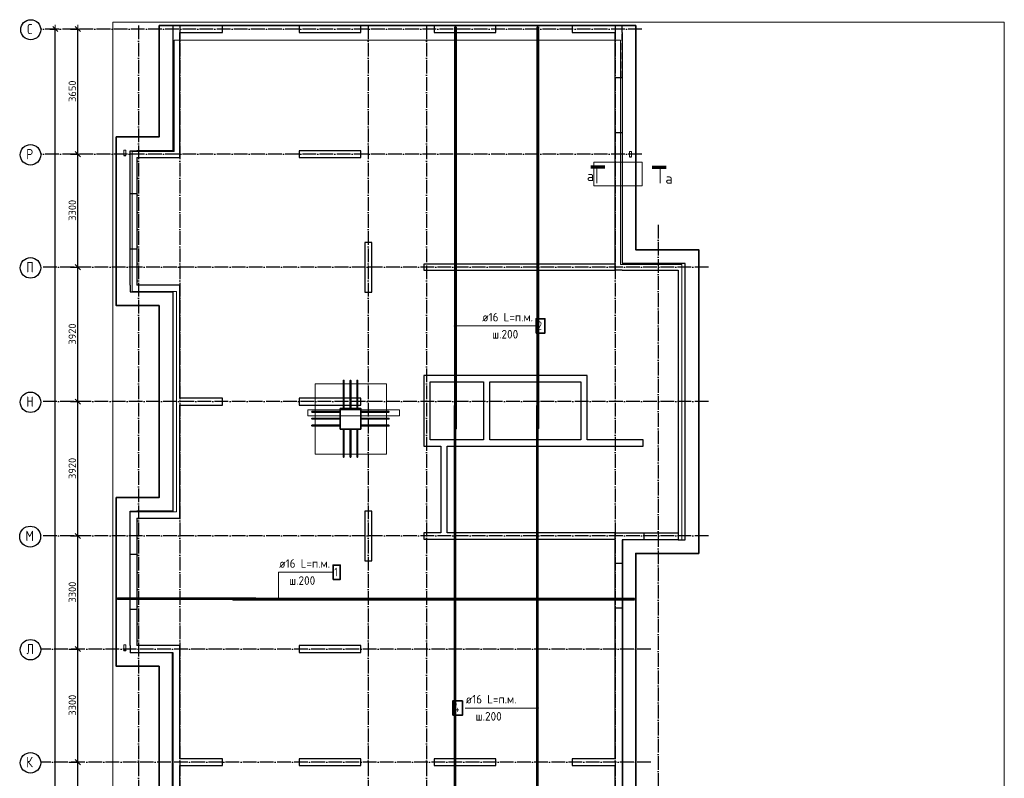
# Model space of a CAD drawing. Header units: millimetres. Extents: x -3483 to 105345, y -283423 to 72284.
# Tile 86 of 157: x 36532 to 65250, y 24628 to 46763. Entities that reach past the tile are written whole.
import ezdxf

# ---------------------------------------------------------------- set-up
doc = ezdxf.new("R2010")
doc.units = ezdxf.units.MM
doc.header["$PDMODE"] = 65
for name, pattern in [('______11', [500, 400, -50, 0, -50]), ('______2', [270, 200, -70]), ('______5', [1100, 800, -100, 100, -100])]:
    doc.linetypes.add(name, pattern=pattern)
for name, color, linetype, lineweight in [('Standard', 7, 'Continuous', 25), ('Арм.стержн. Арматура края', 96, 'Continuous', 35), ('Колонна (1)', 7, 'Continuous', 35), ('Колонна (2)', 7, 'Continuous', 35), ('Размерная линия_ общее', 7, 'Continuous', 13), ('Стальная конструкция_ общее', 7, 'Continuous', 25), ('Стена_ общее', 7, 'Continuous', 35), ('Фундамент_ общее', 7, 'Continuous', 35)]:
    doc.layers.add(name, color=color, linetype=linetype, lineweight=lineweight)
for name, color, linetype, lineweight, true_color in [('Арм.стержн.верхн.зоны У', 7, 'Continuous', 35, 0xecec00), ('Арм.стержн.верхн.зоны Х', 7, 'Continuous', 35, 0x0000c6), ('Арм.стержн.ниж.зоны У', 7, 'Continuous', 35, 0x00b300), ('Арм.стержн.ниж.зоны Х', 7, 'Continuous', 35, 0xc600c6), ('Осевая линия_ общее', 7, '______5', 13, 0xa0a0a0)]:
    doc.layers.add(name, color=color, linetype=linetype, lineweight=lineweight, true_color=true_color)
doc.styles.add('ISOCPEUR', font='ISOCPEUR')
doc.dimstyles.new('DIMSTYLE_4', dxfattribs={"dimtxt": 220, "dimasz": 250, "dimexe": 0, "dimexo": 0, "dimgap": 110, "dimtad": 2, "dimdec": 0, "dimrnd": 5, "dimzin": 12, "dimdsep": 46, "dimtxsty": 'ISOCPEUR', "dimblk1": 'ALL_ML_STRICH', "dimblk2": 'ALL_ML_STRICH', "dimsah": 1, "dimcen": 0, "dimclrd": 7, "dimclre": 256, "dimclrt": 7, "dimadec": 0, "dimazin": 0, "dimtfac": 1, "dimtdec": 0, "dimtix": 1, "dimtmove": 2, "dimatfit": 3, "dimfxl": 0, "dimtzin": 0, "dimlwd": 0, "dimlwe": -3, "dimarcsym": 0})

# ---------------------------------------------------------------- blocks, each defined once
blk = doc.blocks.new('СЛОЖНЫЙ_ОБЪЕКТ_1')
at = {"layer": 'Колонна (1)', "color": 9, "lineweight": -3, "true_color": 0xc7c7c7, "transparency": 33554687}
for p, q in [((44680, 46590), (44680, 46390)), ((46480, 46590), (44680, 46590)), ((46480, 46390), (46480, 46590)), ((48620, 46590), (48620, 46390)), ((50420, 46590), (48620, 46590)), ((50420, 46390), (50420, 46590)), ((44680, 46390), (46480, 46390)), ((48620, 46390), (50420, 46390)), ((44680, 42940), (44680, 42740)), ((46480, 42940), (44680, 42940)), ((46480, 42740), (46480, 42940)), ((44680, 42740), (46480, 42740)), ((44680, 35720), (44680, 35520)), ((46480, 35720), (44680, 35720)), ((46480, 35520), (46480, 35720)), ((44680, 35520), (46480, 35520)), ((44680, 28500), (44680, 28300)), ((46480, 28500), (44680, 28500)), ((46480, 28300), (46480, 28500)), ((44680, 28300), (46480, 28300)), ((44680, 25200), (44680, 25000)), ((46480, 25200), (44680, 25200)), ((44680, 25000), (46480, 25000)), ((46480, 25000), (46480, 25200)), ((48620, 25200), (48620, 25000)), ((50420, 25200), (48620, 25200)), ((48620, 25000), (50420, 25000)), ((50420, 25000), (50420, 25200))]:
    blk.add_line(p, q, dxfattribs=at)
at = {"layer": 'Колонна (2)', "color": 9, "lineweight": -3, "true_color": 0xc7c7c7, "transparency": 33554687}
for p, q in [((46600, 40265), (46600, 38815)), ((46800, 40265), (46600, 40265)), ((46800, 38815), (46800, 40265)), ((46600, 38815), (46800, 38815)), ((46600, 32425), (46600, 30975)), ((46800, 32425), (46600, 32425)), ((46800, 30975), (46800, 32425)), ((46600, 30975), (46800, 30975))]:
    blk.add_line(p, q, dxfattribs=at)
at = {"layer": 'Стена_ общее', "color": 9, "linetype": 'Continuous', "lineweight": -3, "true_color": 0xc7c7c7, "transparency": 33554687}
for p, q in [((41000, 46590), (41000, 42940)), ((41200, 46590), (41000, 46590)), ((42450, 46590), (41200, 46590)), ((42450, 46390), (42450, 46590)), ((52650, 46590), (52650, 46390)), ((54100, 46590), (52650, 46590)), ((54100, 46390), (54100, 46590)), ((41200, 42940), (41200, 46390)), ((41200, 46390), (42450, 46390)), ((52650, 46390), (53900, 46390)), ((53900, 39630), (53900, 46390)), ((54100, 46390), (54100, 39650)), ((39750, 39020), (39750, 42940)), ((39750, 42940), (39950, 42940)), ((41000, 42940), (39950, 42940)), ((41200, 42740), (41200, 42940)), ((39950, 42740), (41200, 42740)), ((39950, 42740), (39950, 39020)), ((55940, 39650), (54100, 39650)), ((55940, 39450), (55940, 39650)), ((48320, 39630), (48320, 39450)), ((53900, 39630), (48320, 39630)), ((48320, 39450), (53900, 39450)), ((53900, 39450), (53900, 39630)), ((54100, 39450), (53900, 39450)), ((54100, 39450), (55740, 39450)), ((55740, 39450), (55740, 31790)), ((55940, 31590), (55940, 39450)), ((39750, 39020), (39750, 38820)), ((39750, 38820), (41000, 38820)), ((41000, 39020), (39950, 39020)), ((41200, 39020), (41000, 39020)), ((41000, 38820), (41000, 32420)), ((41200, 35720), (41200, 39020)), ((48320, 36380), (48320, 34500)), ((48500, 36380), (48320, 36380)), ((50060, 36380), (48500, 36380)), ((48500, 34500), (48500, 36200)), ((48500, 36200), (50060, 36200)), ((50240, 36380), (50060, 36380)), ((50060, 36200), (50060, 34500)), ((52900, 36380), (50240, 36380)), ((50240, 34500), (50240, 36200)), ((50240, 36200), (52900, 36200)), ((53080, 36380), (52900, 36380)), ((52900, 36200), (52900, 34500)), ((53080, 34500), (53080, 36380)), ((42450, 35720), (41200, 35720)), ((42450, 35520), (42450, 35720)), ((41200, 35520), (42450, 35520)), ((41200, 32420), (41200, 35520)), ((48320, 34500), (48320, 34320)), ((50060, 34500), (48500, 34500)), ((52900, 34500), (50240, 34500)), ((54720, 34500), (53080, 34500)), ((54720, 34320), (54720, 34500)), ((48320, 34320), (48820, 34320)), ((48820, 34320), (48820, 31790)), ((49000, 31790), (49000, 34320)), ((49000, 34320), (50060, 34320)), ((50060, 34320), (52900, 34320)), ((52900, 34320), (53080, 34320)), ((53080, 34320), (54720, 34320)), ((39750, 28500), (39750, 32420)), ((39750, 32420), (39950, 32420)), ((41000, 32420), (39950, 32420)), ((39950, 32220), (39950, 28500)), ((39950, 32220), (41200, 32220)), ((41200, 32220), (41200, 32420)), ((48320, 31790), (48320, 31610)), ((48820, 31790), (48320, 31790)), ((48320, 31610), (53900, 31610)), ((53900, 31790), (49000, 31790)), ((53900, 31790), (55740, 31790)), ((53900, 31610), (53900, 31790)), ((53900, 31590), (53900, 31610)), ((53900, 25200), (53900, 31590)), ((54100, 31590), (54100, 21886)), ((55740, 31590), (54100, 31590)), ((55740, 31590), (55940, 31590)), ((39750, 28500), (39750, 28300)), ((41000, 28500), (39950, 28500)), ((41200, 28500), (41000, 28500)), ((41200, 25200), (41200, 28500)), ((39750, 28300), (41000, 28300)), ((41000, 28300), (41000, 21900)), ((42450, 25200), (41200, 25200)), ((41200, 25000), (42450, 25000)), ((41200, 21900), (41200, 25000)), ((42450, 25000), (42450, 25200)), ((52650, 25200), (52650, 25000)), ((53900, 25200), (52650, 25200)), ((52650, 25000), (53900, 25000)), ((53900, 21900), (53900, 25000))]:
    blk.add_line(p, q, dxfattribs=at)
at = {"layer": 'Стена_ общее', "color": 9, "linetype": '______2', "lineweight": -3, "true_color": 0xc7c7c7, "transparency": 33554687}
for p, q in [((54100, 45070), (54100, 46390)), ((54100, 45070), (53900, 45070)), ((53900, 43470), (54100, 43470)), ((39950, 41680), (39750, 41680)), ((39750, 40080), (39950, 40080)), ((54740, 31790), (54740, 31590)), ((55740, 31790), (55740, 31590)), ((39950, 31160), (39750, 31160)), ((54100, 30900), (53900, 30900)), ((53900, 29600), (54100, 29600)), ((39750, 29560), (39950, 29560))]:
    blk.add_line(p, q, dxfattribs=at)
blk = doc.blocks.new('ALL_ML_STRICH')
at = {"color": 0, "linetype": 'ByBlock', "lineweight": -2}
for p, q in [((-1, 0), (0.5, 0)), ((-0.3, -0.3), (0.3, 0.3)), ((0, -0.5), (0, 0.5))]:
    blk.add_line(p, q, dxfattribs=at)
blk = doc.blocks.new('*D737')
at = {"layer": 'DEFPOINTS', "color": 7, "linetype": 'Continuous', "lineweight": 13, "transparency": 33554687}
for p in [(37912, 25100), (37912, 21800), (38227, 21800)]:
    blk.add_point(p, dxfattribs=at)
at = {"layer": 'Размерная линия_ общее', "color": 253, "linetype": 'Continuous', "lineweight": -2, "true_color": 0xa0a0a0, "transparency": 33554687}
for p, q in [((38012, 25100), (38227, 25100)), ((38012, 21800), (38227, 21800))]:
    blk.add_line(p, q, dxfattribs=at)
at = {"layer": 'Размерная линия_ общее', "color": 7, "linetype": 'Continuous', "lineweight": -2, "transparency": 33554687}
blk.add_line((38227, 21800), (38227, 25100), dxfattribs=at)
at = {"layer": 'Размерная линия_ общее', "color": 7, "linetype": 'Continuous', "lineweight": 13, "transparency": 33554687, "xscale": 250, "yscale": 250, "zscale": 250}
for p, rotation in [((38227, 25100), 90), ((38227, 21800), 270)]:
    blk.add_blockref('ALL_ML_STRICH', p, dxfattribs=dict(at, rotation=rotation))
at = {"layer": 'Размерная линия_ общее', "color": 7, "linetype": 'Continuous', "lineweight": 13, "transparency": 33554687, "insert": (38067, 23461), "char_height": 220, "width": 880, "attachment_point": 5, "rotation": 90, "style": 'ISOCPEUR'}
blk.add_mtext('\\A1;{3300}', dxfattribs=at)
blk = doc.blocks.new('*D738')
at = {"layer": 'DEFPOINTS', "color": 7, "linetype": 'Continuous', "lineweight": 13, "transparency": 33554687}
for p in [(37912, 28400), (37912, 25100), (38227, 25100)]:
    blk.add_point(p, dxfattribs=at)
at = {"layer": 'Размерная линия_ общее', "color": 253, "linetype": 'Continuous', "lineweight": -2, "true_color": 0xa0a0a0, "transparency": 33554687}
for p, q in [((38012, 28400), (38227, 28400)), ((38012, 25100), (38227, 25100))]:
    blk.add_line(p, q, dxfattribs=at)
at = {"layer": 'Размерная линия_ общее', "color": 7, "linetype": 'Continuous', "lineweight": -2, "transparency": 33554687}
blk.add_line((38227, 25100), (38227, 28400), dxfattribs=at)
at = {"layer": 'Размерная линия_ общее', "color": 7, "linetype": 'Continuous', "lineweight": 13, "transparency": 33554687, "xscale": 250, "yscale": 250, "zscale": 250}
for p, rotation in [((38227, 28400), 90), ((38227, 25100), 270)]:
    blk.add_blockref('ALL_ML_STRICH', p, dxfattribs=dict(at, rotation=rotation))
at = {"layer": 'Размерная линия_ общее', "color": 7, "linetype": 'Continuous', "lineweight": 13, "transparency": 33554687, "insert": (38067, 26761), "char_height": 220, "width": 880, "attachment_point": 5, "rotation": 90, "style": 'ISOCPEUR'}
blk.add_mtext('\\A1;{3300}', dxfattribs=at)
blk = doc.blocks.new('*D739')
at = {"layer": 'DEFPOINTS', "color": 7, "linetype": 'Continuous', "lineweight": 13, "transparency": 33554687}
for p in [(37912, 31700), (37912, 28400), (38227, 28400)]:
    blk.add_point(p, dxfattribs=at)
at = {"layer": 'Размерная линия_ общее', "color": 253, "linetype": 'Continuous', "lineweight": -2, "true_color": 0xa0a0a0, "transparency": 33554687}
for p, q in [((38012, 31700), (38227, 31700)), ((38012, 28400), (38227, 28400))]:
    blk.add_line(p, q, dxfattribs=at)
at = {"layer": 'Размерная линия_ общее', "color": 7, "linetype": 'Continuous', "lineweight": -2, "transparency": 33554687}
blk.add_line((38227, 28400), (38227, 31700), dxfattribs=at)
at = {"layer": 'Размерная линия_ общее', "color": 7, "linetype": 'Continuous', "lineweight": 13, "transparency": 33554687, "xscale": 250, "yscale": 250, "zscale": 250}
for p, rotation in [((38227, 31700), 90), ((38227, 28400), 270)]:
    blk.add_blockref('ALL_ML_STRICH', p, dxfattribs=dict(at, rotation=rotation))
at = {"layer": 'Размерная линия_ общее', "color": 7, "linetype": 'Continuous', "lineweight": 13, "transparency": 33554687, "insert": (38067, 30061), "char_height": 220, "width": 880, "attachment_point": 5, "rotation": 90, "style": 'ISOCPEUR'}
blk.add_mtext('\\A1;{3300}', dxfattribs=at)
blk = doc.blocks.new('*D740')
at = {"layer": 'DEFPOINTS', "color": 7, "linetype": 'Continuous', "lineweight": 13, "transparency": 33554687}
for p in [(37912, 35620), (37912, 31700), (38227, 31700)]:
    blk.add_point(p, dxfattribs=at)
at = {"layer": 'Размерная линия_ общее', "color": 253, "linetype": 'Continuous', "lineweight": -2, "true_color": 0xa0a0a0, "transparency": 33554687}
for p, q in [((38012, 35620), (38227, 35620)), ((38012, 31700), (38227, 31700))]:
    blk.add_line(p, q, dxfattribs=at)
at = {"layer": 'Размерная линия_ общее', "color": 7, "linetype": 'Continuous', "lineweight": -2, "transparency": 33554687}
blk.add_line((38227, 31700), (38227, 35620), dxfattribs=at)
at = {"layer": 'Размерная линия_ общее', "color": 7, "linetype": 'Continuous', "lineweight": 13, "transparency": 33554687, "xscale": 250, "yscale": 250, "zscale": 250}
for p, rotation in [((38227, 35620), 90), ((38227, 31700), 270)]:
    blk.add_blockref('ALL_ML_STRICH', p, dxfattribs=dict(at, rotation=rotation))
at = {"layer": 'Размерная линия_ общее', "color": 7, "linetype": 'Continuous', "lineweight": 13, "transparency": 33554687, "insert": (38067, 33671), "char_height": 220, "width": 880, "attachment_point": 5, "rotation": 90, "style": 'ISOCPEUR'}
blk.add_mtext('\\A1;{3920}', dxfattribs=at)
blk = doc.blocks.new('*D741')
at = {"layer": 'DEFPOINTS', "color": 7, "linetype": 'Continuous', "lineweight": 13, "transparency": 33554687}
for p in [(37912, 39540), (37912, 35620), (38227, 35620)]:
    blk.add_point(p, dxfattribs=at)
at = {"layer": 'Размерная линия_ общее', "color": 253, "linetype": 'Continuous', "lineweight": -2, "true_color": 0xa0a0a0, "transparency": 33554687}
for p, q in [((38012, 39540), (38227, 39540)), ((38012, 35620), (38227, 35620))]:
    blk.add_line(p, q, dxfattribs=at)
at = {"layer": 'Размерная линия_ общее', "color": 7, "linetype": 'Continuous', "lineweight": -2, "transparency": 33554687}
blk.add_line((38227, 35620), (38227, 39540), dxfattribs=at)
at = {"layer": 'Размерная линия_ общее', "color": 7, "linetype": 'Continuous', "lineweight": 13, "transparency": 33554687, "xscale": 250, "yscale": 250, "zscale": 250}
for p, rotation in [((38227, 39540), 90), ((38227, 35620), 270)]:
    blk.add_blockref('ALL_ML_STRICH', p, dxfattribs=dict(at, rotation=rotation))
at = {"layer": 'Размерная линия_ общее', "color": 7, "linetype": 'Continuous', "lineweight": 13, "transparency": 33554687, "insert": (38067, 37591), "char_height": 220, "width": 880, "attachment_point": 5, "rotation": 90, "style": 'ISOCPEUR'}
blk.add_mtext('\\A1;{3920}', dxfattribs=at)
blk = doc.blocks.new('*D742')
at = {"layer": 'DEFPOINTS', "color": 7, "linetype": 'Continuous', "lineweight": 13, "transparency": 33554687}
for p in [(37912, 42840), (37912, 39540), (38227, 39540)]:
    blk.add_point(p, dxfattribs=at)
at = {"layer": 'Размерная линия_ общее', "color": 253, "linetype": 'Continuous', "lineweight": -2, "true_color": 0xa0a0a0, "transparency": 33554687}
for p, q in [((38012, 42840), (38227, 42840)), ((38012, 39540), (38227, 39540))]:
    blk.add_line(p, q, dxfattribs=at)
at = {"layer": 'Размерная линия_ общее', "color": 7, "linetype": 'Continuous', "lineweight": -2, "transparency": 33554687}
blk.add_line((38227, 39540), (38227, 42840), dxfattribs=at)
at = {"layer": 'Размерная линия_ общее', "color": 7, "linetype": 'Continuous', "lineweight": 13, "transparency": 33554687, "xscale": 250, "yscale": 250, "zscale": 250}
for p, rotation in [((38227, 42840), 90), ((38227, 39540), 270)]:
    blk.add_blockref('ALL_ML_STRICH', p, dxfattribs=dict(at, rotation=rotation))
at = {"layer": 'Размерная линия_ общее', "color": 7, "linetype": 'Continuous', "lineweight": 13, "transparency": 33554687, "insert": (38067, 41201), "char_height": 220, "width": 880, "attachment_point": 5, "rotation": 90, "style": 'ISOCPEUR'}
blk.add_mtext('\\A1;{3300}', dxfattribs=at)
blk = doc.blocks.new('*D743')
at = {"layer": 'DEFPOINTS', "color": 7, "linetype": 'Continuous', "lineweight": 13, "transparency": 33554687}
for p in [(37912, 46490), (37912, 42840), (38227, 42840)]:
    blk.add_point(p, dxfattribs=at)
at = {"layer": 'Размерная линия_ общее', "color": 253, "linetype": 'Continuous', "lineweight": -2, "true_color": 0xa0a0a0, "transparency": 33554687}
for p, q in [((38012, 46490), (38227, 46490)), ((38012, 42840), (38227, 42840))]:
    blk.add_line(p, q, dxfattribs=at)
at = {"layer": 'Размерная линия_ общее', "color": 7, "linetype": 'Continuous', "lineweight": -2, "transparency": 33554687}
blk.add_line((38227, 42840), (38227, 46490), dxfattribs=at)
at = {"layer": 'Размерная линия_ общее', "color": 7, "linetype": 'Continuous', "lineweight": 13, "transparency": 33554687, "xscale": 250, "yscale": 250, "zscale": 250}
for p, rotation in [((38227, 46490), 90), ((38227, 42840), 270)]:
    blk.add_blockref('ALL_ML_STRICH', p, dxfattribs=dict(at, rotation=rotation))
at = {"layer": 'Размерная линия_ общее', "color": 7, "linetype": 'Continuous', "lineweight": 13, "transparency": 33554687, "insert": (38067, 44676), "char_height": 220, "width": 880, "attachment_point": 5, "rotation": 90, "style": 'ISOCPEUR'}
blk.add_mtext('\\A1;{3650}', dxfattribs=at)
blk = doc.blocks.new('*D744')
at = {"layer": 'DEFPOINTS', "color": 7, "linetype": 'Continuous', "lineweight": 13, "transparency": 33554687}
for p in [(37393, 46490), (37383, 0), (37571, 0)]:
    blk.add_point(p, dxfattribs=at)
at = {"layer": 'Размерная линия_ общее', "color": 253, "linetype": 'Continuous', "lineweight": -2, "true_color": 0xa0a0a0, "transparency": 33554687}
for p, q in [((37413, 46490), (37571, 46490)), ((37403, 0), (37571, 0))]:
    blk.add_line(p, q, dxfattribs=at)
at = {"layer": 'Размерная линия_ общее', "color": 7, "linetype": 'Continuous', "lineweight": -2, "transparency": 33554687}
blk.add_line((37571, 0), (37571, 46490), dxfattribs=at)
at = {"layer": 'Размерная линия_ общее', "color": 7, "linetype": 'Continuous', "lineweight": 13, "transparency": 33554687, "xscale": 250, "yscale": 250, "zscale": 250}
for p, rotation in [((37571, 46490), 90), ((37571, 0), 270)]:
    blk.add_blockref('ALL_ML_STRICH', p, dxfattribs=dict(at, rotation=rotation))
at = {"layer": 'Размерная линия_ общее', "color": 7, "linetype": 'Continuous', "lineweight": 13, "transparency": 33554687, "insert": (37411, 23234), "char_height": 220, "width": 1100, "attachment_point": 5, "rotation": 90, "style": 'ISOCPEUR'}
blk.add_mtext('\\A1;{46490}', dxfattribs=at)

msp = doc.modelspace()

# ---------------------------------------------------------------- hatches: boundary and pattern name
at = {"layer": 'Арм.стержн.верхн.зоны У', "linetype": 'Continuous', "lineweight": 13, "transparency": 33554687}
for points in [[(51596.8, 26696.7), (51610.3, 26645.7), (51610.3, 26710.2)], [(51610.3, 26710.2), (51629, 26640.4), (51629, 26715.4)], [(51610.3, 26710.2), (51610.3, 26645.7), (51629, 26640.4)], [(51629, 26715.4), (51629, 26640.4), (51647.8, 26645.7)], [(51629, 26715.4), (51647.8, 26645.7), (51647.8, 26710.2)], [(51647.8, 26710.2), (51647.8, 26645.7), (51661.2, 26659.2)], [(51647.8, 26710.2), (51661.2, 26659.2), (51661.2, 26696.7)], [(51596.8, 26659.2), (51596.8, 26696.7), (51591.5, 26677.9)], [(51596.8, 26696.7), (51596.8, 26659.2), (51610.3, 26645.7)], [(51661.2, 26696.7), (51661.2, 26659.2), (51666.5, 26677.9)]]:
    msp.add_hatch(color=7, dxfattribs=at).paths.add_polyline_path(points)
at = {"layer": 'Арм.стержн.ниж.зоны У', "linetype": 'Continuous', "lineweight": 13, "transparency": 33554687}
for points in [[(49212.7, 37807.6), (49212.7, 37845.1), (49207.5, 37826.3)], [(49226.2, 37794.1), (49226.2, 37858.6), (49212.7, 37845.1)], [(49226.2, 37794.1), (49212.7, 37845.1), (49212.7, 37807.6)], [(49245, 37788.8), (49245, 37863.8), (49226.2, 37858.6)], [(49245, 37788.8), (49226.2, 37858.6), (49226.2, 37794.1)], [(49263.7, 37794.1), (49263.7, 37858.6), (49245, 37863.8)], [(49263.7, 37794.1), (49245, 37863.8), (49245, 37788.8)], [(49277.2, 37807.6), (49277.2, 37845.1), (49263.7, 37858.6)], [(49277.2, 37807.6), (49263.7, 37858.6), (49263.7, 37794.1)], [(49277.2, 37845.1), (49277.2, 37807.6), (49282.5, 37826.3)]]:
    msp.add_hatch(color=7, dxfattribs=at).paths.add_polyline_path(points)
at = {"layer": 'Арм.стержн.ниж.зоны Х', "linetype": 'Continuous', "lineweight": 13, "transparency": 33554687}
for points in [[(44106.9, 29869.9), (44055.3, 29869.9), (44051.1, 29854.9)], [(44106.9, 29869.9), (44051.1, 29854.9), (44111.1, 29854.9)], [(44096.1, 29880.7), (44066.1, 29880.7), (44055.3, 29869.9)], [(44096.1, 29880.7), (44055.3, 29869.9), (44106.9, 29869.9)], [(44066.1, 29880.7), (44096.1, 29880.7), (44081.1, 29884.9)], [(44111.1, 29854.9), (44051.1, 29854.9), (44055.3, 29839.9)], [(44111.1, 29854.9), (44055.3, 29839.9), (44106.9, 29839.9)], [(44106.9, 29839.9), (44055.3, 29839.9), (44066.1, 29829.1)], [(44106.9, 29839.9), (44066.1, 29829.1), (44096.1, 29829.1)], [(44096.1, 29829.1), (44066.1, 29829.1), (44081.1, 29824.9)]]:
    msp.add_hatch(color=7, dxfattribs=at).paths.add_polyline_path(points)

# ---------------------------------------------------------------- linework, layer by layer
at = {"layer": 'Standard', "color": 52, "linetype": 'Continuous', "lineweight": 13, "transparency": 33554687}
for p, q in [((53279.4, 42609.1), (53279.4, 41913)), ((54689.4, 42609.1), (53279.4, 42609.1)), ((53279.4, 42609.1), (53279.4, 41913)), ((54689.4, 42609.1), (53279.4, 42609.1)), ((53279.4, 42609.1), (53279.4, 41913)), ((54689.4, 42609.1), (53279.4, 42609.1)), ((53279.4, 42609.1), (53279.4, 41913)), ((54689.4, 42609.1), (53279.4, 42609.1)), ((54689.4, 41913), (54689.4, 42609.1)), ((54689.4, 41913), (54689.4, 42609.1)), ((54689.4, 41913), (54689.4, 42609.1)), ((54689.4, 41913), (54689.4, 42609.1)), ((53279.4, 41913), (54689.4, 41913)), ((53279.4, 41913), (54689.4, 41913)), ((53279.4, 41913), (54689.4, 41913)), ((53279.4, 41913), (54689.4, 41913)), ((47228, 36137.4), (45150.3, 36137.4)), ((47228, 36137.4), (45150.3, 36137.4)), ((45150.3, 34086.5), (45150.3, 36137.4)), ((45150.3, 36137.4), (45150.3, 34086.5)), ((47228, 36137.4), (45150.3, 36137.4)), ((47228, 36137.4), (45150.3, 36137.4)), ((45150.3, 34086.5), (45150.3, 36137.4)), ((45150.3, 36137.4), (45150.3, 34086.5)), ((47228, 34086.5), (47228, 36137.4)), ((47228, 36137.4), (47228, 34086.5)), ((47228, 34086.5), (47228, 36137.4)), ((47228, 36137.4), (47228, 34086.5)), ((44931.9, 35383.3), (44931.9, 35201.3)), ((44931.9, 35383.3), (44931.9, 35201.3)), ((44931.9, 35383.3), (47611.9, 35383.3)), ((47611.9, 35383.3), (44931.9, 35383.3)), ((44931.9, 35383.3), (44931.9, 35201.3)), ((44931.9, 35383.3), (44931.9, 35201.3)), ((44931.9, 35383.3), (47611.9, 35383.3)), ((47611.9, 35383.3), (44931.9, 35383.3)), ((47611.9, 35383.3), (47611.9, 35201.3)), ((47611.9, 35383.3), (47611.9, 35201.3)), ((47611.9, 35383.3), (47611.9, 35201.3)), ((47611.9, 35383.3), (47611.9, 35201.3)), ((44931.9, 35201.3), (47611.9, 35201.3)), ((47611.9, 35201.3), (44931.9, 35201.3)), ((44931.9, 35201.3), (47611.9, 35201.3)), ((47611.9, 35201.3), (44931.9, 35201.3)), ((47228, 34086.5), (45150.3, 34086.5)), ((47228, 34086.5), (45150.3, 34086.5)), ((47228, 34086.5), (45150.3, 34086.5)), ((47228, 34086.5), (45150.3, 34086.5))]:
    msp.add_line(p, q, dxfattribs=at)
at = {"layer": 'Standard', "color": 7, "linetype": 'Continuous', "lineweight": 70, "transparency": 33554687}
for p, q in [((53595.7, 42456.8), (53193.7, 42456.8)), ((54982.3, 42456.8), (55384.3, 42456.8))]:
    msp.add_line(p, q, dxfattribs=at)
at = {"layer": 'Standard', "color": 7, "linetype": 'Continuous', "lineweight": 13, "transparency": 33554687}
for p, q in [((53365, 42416.9), (53365, 41992.9)), ((55213, 42416.9), (55213, 41992.9))]:
    msp.add_line(p, q, dxfattribs=at)
for points in [[(39250, -750), (65250, -750), (65250, 46690), (39250, 46690), (39250, -750)], [(54127.4, 21820.8), (54127.4, 31582), (55847.4, 31582), (55847.4, 39622), (54057.4, 39622), (54057.4, 46162), (41037.4, 46162), (41037.4, 42912), (39817.4, 42912), (39817.4, 38832), (41107.4, 38832), (41107.4, 32402), (39757.4, 32402), (39757.4, 28292), (40977.4, 28292), (40977.4, 21912)]]:
    msp.add_lwpolyline(points, dxfattribs=at)
at = {"layer": 'Арм.стержн. Арматура края', "color": 7, "linetype": 'Continuous', "lineweight": 35, "transparency": 33554687}
for points in [[(45972, 35440), (45972, 36240), (45988, 36240), (45988, 35440), (45972, 35440)], [(46172, 35440), (46172, 36240), (46188, 36240), (46188, 35440), (46172, 35440)], [(46372, 35440), (46372, 36240), (46388, 36240), (46388, 35440), (46372, 35440)], [(45857, 35312), (45057, 35312), (45057, 35328), (45857, 35328), (45857, 35312)], [(46503, 35328), (47303, 35328), (47303, 35312), (46503, 35312), (46503, 35328)], [(45857, 35112), (45057, 35112), (45057, 35128), (45857, 35128), (45857, 35112)], [(46503, 35128), (47303, 35128), (47303, 35112), (46503, 35112), (46503, 35128)], [(45857, 34912), (45057, 34912), (45057, 34928), (45857, 34928), (45857, 34912)], [(45988, 34800), (45988, 34000), (45972, 34000), (45972, 34800), (45988, 34800)], [(46188, 34800), (46188, 34000), (46172, 34000), (46172, 34800), (46188, 34800)], [(46388, 34800), (46388, 34000), (46372, 34000), (46372, 34800), (46388, 34800)], [(46503, 34928), (47303, 34928), (47303, 34912), (46503, 34912), (46503, 34928)]]:
    msp.add_lwpolyline(points, dxfattribs=at)
at = {"layer": 'Арм.стержн.верхн.зоны У', "color": 7, "linetype": 'Continuous', "lineweight": 13, "transparency": 33554687}
for p, q in [((51629, 26715.4), (51629, 26715.4)), ((49520.6, 26677.9), (51110.6, 26677.9)), ((51110.6, 26677.9), (51629, 26677.9)), ((51591.5, 26677.9), (51591.5, 26677.9)), ((51629, 26640.4), (51629, 26640.4)), ((51666.5, 26677.9), (51666.5, 26677.9))]:
    msp.add_line(p, q, dxfattribs=at)
at = {"layer": 'Арм.стержн.верхн.зоны У', "color": 52, "linetype": 'Continuous', "lineweight": 35, "transparency": 33554687}
for points in [[(40600, 46590), (40600, 43340), (39350, 43340), (39350, 38420), (40600, 38420), (40600, 32820), (39350, 32820), (39350, 27900), (40600, 27900), (40600, 22300), (39350, 22300), (39350, 18000), (40600, 18000), (40600, 12640), (39350, 12640), (39350, 10119.9), (42567.8, 10119.9), (54500, 22052), (54500, 31190), (56340, 31190), (56340, 40050), (54500, 40050), (54500, 46590), (40600, 46590)], [(45880, 35420), (45880, 34820), (46480, 34820), (46480, 35420), (45880, 35420)]]:
    msp.add_lwpolyline(points, dxfattribs=at)
at = {"layer": 'Арм.стержн.верхн.зоны У', "color": 7, "linetype": 'Continuous', "lineweight": 50, "transparency": 33554687}
for points in [[(51653, 46550), (51653, 34834), (51637, 34834), (51637, 46550), (51653, 46550)], [(51637, 35504), (51637, 23804), (51621, 23804), (51621, 35504), (51637, 35504)]]:
    msp.add_lwpolyline(points, dxfattribs=at)
at = {"layer": 'Арм.стержн.верхн.зоны У', "color": 7, "linetype": 'Continuous', "lineweight": 35, "transparency": 33554687}
msp.add_lwpolyline([(49162.3, 26469.6), (49445.6, 26469.6), (49445.6, 26886.2), (49162.3, 26886.2), (49162.3, 26469.6)], dxfattribs=at)
at = {"layer": 'Арм.стержн.верхн.зоны У', "color": 7, "linetype": 'Continuous', "lineweight": 13, "transparency": 33554687}
msp.add_circle((51629, 26677.9), 37.5, dxfattribs=at)
at = {"layer": 'Арм.стержн.верхн.зоны Х', "color": 52, "linetype": 'Continuous', "lineweight": 35, "transparency": 33554687}
for points in [[(40600, 46590), (40600, 43340), (39350, 43340), (39350, 38420), (40600, 38420), (40600, 32820), (39350, 32820), (39350, 27900), (40600, 27900), (40600, 22300), (39350, 22300), (39350, 18000), (40600, 18000), (40600, 12640), (39350, 12640), (39350, 10119.9), (42567.8, 10119.9), (54500, 22052), (54500, 31190), (56340, 31190), (56340, 40050), (54500, 40050), (54500, 46590), (40600, 46590)], [(45880, 35420), (45880, 34820), (46480, 34820), (46480, 35420), (45880, 35420)]]:
    msp.add_lwpolyline(points, dxfattribs=at)
at = {"layer": 'Арм.стержн.ниж.зоны У', "color": 7, "linetype": 'Continuous', "lineweight": 13, "transparency": 33554687}
for p, q in [((49207.5, 37826.3), (49207.5, 37826.3)), ((49245, 37863.8), (49245, 37863.8)), ((50001.6, 37826.3), (49245, 37826.3)), ((49245, 37788.8), (49245, 37788.8)), ((49282.5, 37826.3), (49282.5, 37826.3)), ((50001.6, 37826.3), (51591.6, 37826.3))]:
    msp.add_line(p, q, dxfattribs=at)
at = {"layer": 'Арм.стержн.ниж.зоны У', "color": 52, "linetype": 'Continuous', "lineweight": 35, "transparency": 33554687}
msp.add_lwpolyline([(40600, 46590), (40600, 43340), (39350, 43340), (39350, 38420), (40600, 38420), (40600, 32820), (39350, 32820), (39350, 27900), (40600, 27900), (40600, 22300), (39350, 22300), (39350, 18000), (40600, 18000), (40600, 12640), (39350, 12640), (39350, 10119.9), (42567.8, 10119.9), (54500, 22052), (54500, 31190), (56340, 31190), (56340, 40050), (54500, 40050), (54500, 46590), (40600, 46590)], dxfattribs=at)
at = {"layer": 'Арм.стержн.ниж.зоны У', "color": 7, "linetype": 'Continuous', "lineweight": 50, "transparency": 33554687}
for points in [[(49253, 46550), (49253, 34834), (49237, 34834), (49237, 46550), (49253, 46550)], [(49237, 35504), (49237, 23804), (49221, 23804), (49221, 35504), (49237, 35504)]]:
    msp.add_lwpolyline(points, dxfattribs=at)
at = {"layer": 'Арм.стержн.ниж.зоны У', "color": 7, "linetype": 'Continuous', "lineweight": 35, "transparency": 33554687}
msp.add_lwpolyline([(51591.6, 37618), (51849.9, 37618), (51849.9, 38034.7), (51591.6, 38034.7), (51591.6, 37618)], dxfattribs=at)
at = {"layer": 'Арм.стержн.ниж.зоны У', "color": 7, "linetype": 'Continuous', "lineweight": 13, "transparency": 33554687}
msp.add_circle((49245, 37826.3), 37.5, dxfattribs=at)
at = {"layer": 'Арм.стержн.ниж.зоны Х', "color": 7, "linetype": 'Continuous', "lineweight": 13, "transparency": 33554687}
for p, q in [((44081.1, 30638.8), (45671.1, 30638.8)), ((44081.1, 30638.8), (44081.1, 29854.9)), ((44081.1, 29884.9), (44081.1, 29884.9)), ((44051.1, 29854.9), (44051.1, 29854.9)), ((44081.1, 29824.9), (44081.1, 29824.9)), ((44111.1, 29854.9), (44111.1, 29854.9))]:
    msp.add_line(p, q, dxfattribs=at)
at = {"layer": 'Арм.стержн.ниж.зоны Х', "color": 52, "linetype": 'Continuous', "lineweight": 35, "transparency": 33554687}
msp.add_lwpolyline([(40600, 46590), (40600, 43340), (39350, 43340), (39350, 38420), (40600, 38420), (40600, 32820), (39350, 32820), (39350, 27900), (40600, 27900), (40600, 22300), (39350, 22300), (39350, 18000), (40600, 18000), (40600, 12640), (39350, 12640), (39350, 10119.9), (42567.8, 10119.9), (54500, 22052), (54500, 31190), (56340, 31190), (56340, 40050), (54500, 40050), (54500, 46590), (40600, 46590)], dxfattribs=at)
at = {"layer": 'Арм.стержн.ниж.зоны Х', "color": 7, "linetype": 'Continuous', "lineweight": 35, "transparency": 33554687}
msp.add_lwpolyline([(45671.1, 30430.5), (45879.4, 30430.5), (45879.4, 30847.2), (45671.1, 30847.2), (45671.1, 30430.5)], dxfattribs=at)
at = {"layer": 'Арм.стержн.ниж.зоны Х', "color": 7, "linetype": 'Continuous', "lineweight": 50, "transparency": 33554687}
for points in [[(43414, 29862.9), (39390, 29862.9), (39390, 29878.9), (43414, 29878.9), (43414, 29862.9)], [(54460, 29846.9), (42744, 29846.9), (42744, 29862.9), (54460, 29862.9), (54460, 29846.9)]]:
    msp.add_lwpolyline(points, dxfattribs=at)
at = {"layer": 'Арм.стержн.ниж.зоны Х', "color": 7, "linetype": 'Continuous', "lineweight": 13, "transparency": 33554687}
msp.add_circle((44081.1, 29854.9), 30, dxfattribs=at)
at = {"layer": 'Осевая линия_ общее', "color": 253, "linetype": '______11', "lineweight": -3, "true_color": 0xa0a0a0, "transparency": 33554687}
for p, q in [((40000, 46590), (40000, -2827.9)), ((41200, 46590), (41200, -2827.9)), ((46700, 46590), (46700, -2827.9)), ((48400, 46590), (48400, -2827.9)), ((53900, 46590), (53900, -2827.9)), ((54680, 46490), (37142.2, 46490)), ((54680, 42840), (37142.2, 42840)), ((55150, 40780), (55150, -2827.9)), ((56620, 39540), (37142.2, 39540)), ((56620, 35620), (37142.2, 35620)), ((56620, 31700), (37142.2, 31700)), ((54940, 28400), (37142.2, 28400)), ((54940, 25100), (37142.2, 25100))]:
    msp.add_line(p, q, dxfattribs=at)
at = {"layer": 'Осевая линия_ общее', "color": 7, "linetype": 'Continuous', "lineweight": -3, "transparency": 33554687}
for centre, radius in [((36854.6, 46470.5), 292.4), ((36846, 42820.5), 298.8), ((36846, 39520.5), 298.8), ((36846, 35600.5), 298.8), ((36838, 31680.5), 305.8), ((36846, 28380.5), 298.8), ((36846, 25080.5), 298.8)]:
    msp.add_circle(centre, radius, dxfattribs=at)
at = {"layer": 'Стальная конструкция_ общее', "color": 253, "linetype": '______2', "lineweight": 18, "true_color": 0xababab, "transparency": 33554687}
for p, q in [((39570, 42803.1), (39570, 42960)), ((39570, 42960), (39630, 42960)), ((39570, 42803.1), (39570, 42960)), ((39570, 42960), (39630, 42960)), ((39630, 42960), (39630, 42803.1)), ((39630, 42960), (39630, 42803.1)), ((54320, 42763.1), (54320, 42920)), ((54320, 42920), (54380, 42920)), ((54320, 42763.1), (54320, 42920)), ((54320, 42920), (54380, 42920)), ((54380, 42920), (54380, 42763.1)), ((54380, 42920), (54380, 42763.1)), ((39570, 28363.1), (39570, 28520)), ((39570, 28520), (39630, 28520)), ((39570, 28363.1), (39570, 28520)), ((39570, 28520), (39630, 28520)), ((39630, 28520), (39630, 28363.1)), ((39630, 28520), (39630, 28363.1))]:
    msp.add_line(p, q, dxfattribs=at)
at = {"layer": 'Стальная конструкция_ общее', "color": 7, "linetype": 'Continuous', "lineweight": 25, "transparency": 33554687}
for p, q in [((39570, 42800), (39570, 42803.1)), ((39570, 42803.1), (39630, 42803.1)), ((39570, 42800), (39570, 42803.1)), ((39570, 42803.1), (39630, 42803.1)), ((39570, 42800), (39630, 42800)), ((39570, 42800), (39630, 42800)), ((39630, 42803.1), (39630, 42800)), ((39630, 42803.1), (39630, 42800)), ((54320, 42760), (54320, 42763.1)), ((54320, 42763.1), (54380, 42763.1)), ((54320, 42760), (54320, 42763.1)), ((54320, 42763.1), (54380, 42763.1)), ((54320, 42760), (54380, 42760)), ((54320, 42760), (54380, 42760)), ((54380, 42763.1), (54380, 42760)), ((54380, 42763.1), (54380, 42760)), ((39570, 28360), (39570, 28363.1)), ((39570, 28363.1), (39630, 28363.1)), ((39570, 28360), (39570, 28363.1)), ((39570, 28363.1), (39630, 28363.1)), ((39570, 28360), (39630, 28360)), ((39570, 28360), (39630, 28360)), ((39630, 28363.1), (39630, 28360)), ((39630, 28363.1), (39630, 28360))]:
    msp.add_line(p, q, dxfattribs=at)
at = {"layer": 'Фундамент_ общее', "color": 7, "lineweight": 25, "transparency": 33554687}
for p, q in [((40600, 43340), (40600, 46590)), ((40600, 46590), (54500, 46590)), ((54500, 46590), (54500, 40050)), ((39350, 38420), (39350, 43340)), ((39350, 43340), (40600, 43340)), ((54500, 40050), (56340, 40050)), ((56340, 40050), (56340, 31190)), ((40600, 38420), (39350, 38420)), ((40600, 32820), (40600, 38420)), ((45880, 35420), (45880, 34820)), ((46480, 35420), (45880, 35420)), ((46480, 34820), (46480, 35420)), ((45880, 34820), (46480, 34820)), ((39350, 27900), (39350, 32820)), ((39350, 32820), (40600, 32820)), ((54500, 31190), (54500, 22052)), ((56340, 31190), (54500, 31190)), ((40600, 27900), (39350, 27900)), ((40600, 22300), (40600, 27900))]:
    msp.add_line(p, q, dxfattribs=at)
at = {"layer": 'Фундамент_ общее', "color": 7, "linetype": 'Continuous', "lineweight": 25, "transparency": 33554687}
for p, q in [((40600, 43340), (40600, 46590)), ((40600, 46590), (54500, 46590)), ((54500, 46590), (54500, 40050)), ((39350, 38420), (39350, 43340)), ((39350, 43340), (40600, 43340)), ((54500, 40050), (56340, 40050)), ((56340, 40050), (56340, 31190)), ((40600, 38420), (39350, 38420)), ((40600, 32820), (40600, 38420)), ((45880, 35420), (45880, 34820)), ((46480, 35420), (45880, 35420)), ((46480, 34820), (46480, 35420)), ((45880, 34820), (46480, 34820)), ((39350, 27900), (39350, 32820)), ((39350, 32820), (40600, 32820)), ((54500, 31190), (54500, 22052)), ((56340, 31190), (54500, 31190)), ((40600, 27900), (39350, 27900)), ((40600, 22300), (40600, 27900))]:
    msp.add_line(p, q, dxfattribs=at)

# ---------------------------------------------------------------- block references
at = {"layer": 'Стена_ общее', "color": 9, "linetype": 'Continuous', "lineweight": -3, "true_color": 0xc7c7c7, "transparency": 33554687}
msp.add_blockref('СЛОЖНЫЙ_ОБЪЕКТ_1', (0, 0), dxfattribs=at)

# ---------------------------------------------------------------- texts
at = {"layer": 'Standard', "color": 7, "linetype": 'Continuous', "lineweight": 13, "transparency": 33554687, "char_height": 300, "width": 360, "attachment_point": 7, "style": 'ISOCPEUR'}
for insert in [(53073.7, 42052.1), (55364.6, 41978.1)]:
    msp.add_mtext('\\A1;{\\fISOCPEUR|i0|b0;\\H300.000000;\\W1.000000;\\C7;а}\\P', dxfattribs=dict(at, insert=insert))
at = {"layer": 'Арм.стержн.верхн.зоны У', "color": 7, "linetype": 'Continuous', "lineweight": 25, "transparency": 33554687, "char_height": 250, "attachment_point": 7, "style": 'ISOCPEUR'}
for s, insert, width in [('\\W0.94;ø16 L=п.м.', (49540.6, 26811.2), 1666.526), ('\\W0.80;4', (49204, 26561.2), 299.861), ('\\W0.95;ш.200 ', (49828.1, 26311.2), 1093.33)]:
    msp.add_mtext(s, dxfattribs=dict(at, insert=insert, width=width))
at = {"layer": 'Арм.стержн.ниж.зоны У', "color": 7, "linetype": 'Continuous', "lineweight": 25, "transparency": 33554687, "char_height": 250, "attachment_point": 7, "style": 'ISOCPEUR'}
for s, insert, width in [('\\W0.94;ø16 L=п.м.', (50021.6, 37959.7), 1666.526), ('\\W0.78;2', (51633.3, 37709.7), 272.006), ('\\W0.95;ш.200 ', (50309.1, 37459.7), 1093.33)]:
    msp.add_mtext(s, dxfattribs=dict(at, insert=insert, width=width))
at = {"layer": 'Арм.стержн.ниж.зоны Х', "color": 7, "linetype": 'Continuous', "lineweight": 25, "transparency": 33554687, "char_height": 250, "attachment_point": 7, "style": 'ISOCPEUR'}
for s, insert, width in [('\\W0.94;ø16 L=п.м.', (44101.1, 30772.2), 1666.526), ('\\W0.56;1', (45712.8, 30522.2), 194.444), ('\\W0.95;ш.200 ', (44388.6, 30272.2), 1093.33)]:
    msp.add_mtext(s, dxfattribs=dict(at, insert=insert, width=width))
at = {"layer": 'Осевая линия_ общее', "color": 7, "linetype": 'Continuous', "lineweight": -3, "transparency": 33554687, "char_height": 300, "attachment_point": 7, "style": 'ISOCPEUR'}
for s, insert, width in [('\\W0.78;С', (36749.6, 46340), 326.407), ('\\W0.80;Р', (36726, 42690), 359.833), ('\\W0.80;П', (36726, 39390), 359.833), ('\\W0.80;Н', (36726, 35470), 359.833), ('\\W0.82;М', (36703, 31550), 392.646), ('\\W0.80;Л', (36726, 28250), 359.833), ('\\W0.80;К', (36726, 24950), 359.833)]:
    msp.add_mtext(s, dxfattribs=dict(at, insert=insert, width=width))

# ---------------------------------------------------------------- dimensions: what is measured, and where the dimension line sits
at = {"layer": 'Размерная линия_ общее', "color": 7, "linetype": 'Continuous', "lineweight": 13, "transparency": 33554687}
for base, p1, p2, picture, middle in [((37570.5, 46490), (37403.4, 0), (37413.3, 46490), '*D744', (37410.5, 23234)), ((38227.3, 46490), (38012.2, 42840), (38012.2, 46490), '*D743', (38067.3, 44676)), ((38227.3, 42840), (38012.2, 39540), (38012.2, 42840), '*D742', (38067.3, 41201)), ((38227.3, 39540), (38012.2, 35620), (38012.2, 39540), '*D741', (38067.3, 37591)), ((38227.3, 35620), (38012.2, 31700), (38012.2, 35620), '*D740', (38067.3, 33671)), ((38227.3, 31700), (38012.2, 28400), (38012.2, 31700), '*D739', (38067.3, 30061)), ((38227.3, 28400), (38012.2, 25100), (38012.2, 28400), '*D738', (38067.3, 26761)), ((38227.3, 25100), (38012.2, 21800), (38012.2, 25100), '*D737', (38067.3, 23461))]:
    dim = msp.add_linear_dim(base=base, p1=p1, p2=p2, angle=90, dimstyle='DIMSTYLE_4', override={"dimpost": '<>', "dimclrd": 7, "dimclre": 253, "dimclrt": 7, "dimlwd": 0, "dimlwe": 65533}, dxfattribs=at)
    dim.commit()
    dim.dimension.update_dxf_attribs({"geometry": picture, "text_midpoint": middle, "dimtype": 160})

doc.saveas('drawing.dxf')
